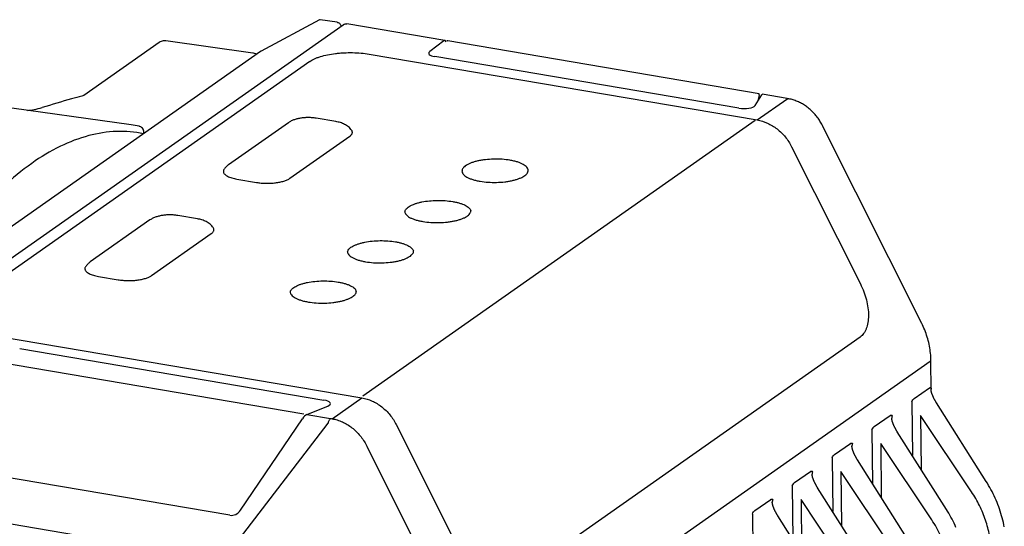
# Model space of a CAD drawing. Header units: millimetres. Extents: x 96 to 322, y 102 to 230.
# Tile 12 of 14: x 171 to 215, y 201 to 224. Entities that reach past the tile are written whole.
import ezdxf

# ---------------------------------------------------------------- set-up
doc = ezdxf.new("R2010")
doc.units = ezdxf.units.MM
doc.header["$LTSCALE"] = 23.1
doc.layers.add('00_COMPONENTS', color=7, linetype='CONTINUOUS')

msp = doc.modelspace()

# ---------------------------------------------------------------- linework, layer by layer
at = {"layer": '00_COMPONENTS', "color": 7}
for p, q in [((184.386, 224.277), (181.731, 222.855)), ((185.177, 224.168), (184.414, 224.282)), ((164.826, 209.557), (185.461, 224.056)), ((185.351, 224.029), (185.367, 223.99)), ((190.069, 223.341), (185.627, 224.095)), ((177.104, 223.243), (173.696, 220.848)), ((181.36, 222.771), (177.414, 223.322)), ((177.415, 223.322), (177.414, 223.322)), ((190.02, 223.326), (189.382, 222.836)), ((204.326, 220.924), (190.203, 223.319)), ((181.708, 222.84), (161.121, 208.375)), ((186.633, 222.722), (204.236, 219.737)), ((203.409, 220.267), (189.61, 222.607)), ((183.945, 222.39), (167.818, 211.058)), ((173.696, 220.848), (173.595, 220.82)), ((204.143, 220.386), (204.45, 220.879)), ((204.325, 220.873), (204.271, 220.592)), ((205.602, 220.707), (204.47, 220.899)), ((205.642, 220.7), (205.602, 220.707)), ((175.839, 219.513), (169.654, 220.378)), ((185.122, 219.664), (184.23, 219.815)), ((182.971, 219.612), (180.261, 217.708)), ((207.2, 219.479), (207.184, 219.51)), ((207.216, 219.446), (207.2, 219.479)), ((211.702, 210.511), (207.216, 219.446)), ((183.04, 217.09), (185.751, 218.994)), ((205.799, 218.522), (208.918, 212.308)), ((180.637, 217.054), (181.529, 216.903)), ((178.843, 215.252), (177.95, 215.403)), ((176.692, 215.2), (173.982, 213.296)), ((176.761, 212.678), (179.472, 214.582)), ((174.357, 212.642), (175.249, 212.491)), ((168.698, 210.121), (186.302, 207.135)), ((208.908, 209.894), (192.781, 198.562)), ((170.782, 209.377), (184.581, 207.037)), ((212.13, 207.456), (212.117, 208.845)), ((211.356, 207.099), (212.052, 207.588)), ((183.815, 206.379), (184.755, 206.764)), ((180.799, 202.039), (183.609, 206.191)), ((187.865, 205.92), (190.984, 199.706)), ((209.549, 205.829), (210.271, 206.336)), ((207.742, 204.559), (208.464, 205.067)), ((180.309, 201.811), (168.559, 203.804)), ((205.935, 203.29), (206.657, 203.797)), ((180.003, 199.778), (163.114, 202.643)), ((204.128, 202.02), (204.85, 202.527))]:
    msp.add_line(p, q, dxfattribs=at)
at = {"layer": '00_COMPONENTS', "color": 4}
for p, q in [((204.236, 219.737), (205.586, 220.686)), ((204.148, 219.716), (186.349, 207.21)), ((169.518, 208.804), (183.671, 206.403)), ((191.449, 194.296), (212.085, 208.796)), ((184.952, 206.186), (186.302, 207.135)), ((211.252, 206.947), (211.276, 204.515)), ((183.815, 206.379), (184.883, 206.198)), ((180.003, 199.778), (184.772, 205.993)), ((211.652, 206.34), (211.676, 203.882)), ((213.962, 202.874), (211.652, 206.34)), ((209.445, 205.678), (209.469, 203.245)), ((209.845, 205.07), (209.869, 202.613)), ((212.155, 201.604), (209.845, 205.07)), ((186.548, 204.903), (191.022, 195.993)), ((207.638, 204.408), (207.662, 201.975)), ((208.038, 203.801), (208.062, 201.343)), ((210.348, 200.335), (208.038, 203.801)), ((205.831, 203.138), (205.855, 200.705)), ((206.232, 202.531), (206.255, 200.073)), ((208.541, 199.065), (206.232, 202.531)), ((204.024, 201.868), (204.048, 199.436))]:
    msp.add_line(p, q, dxfattribs=at)
at = {"layer": '00_COMPONENTS', "color": 7}
for points in [[(177.415, 223.322), (177.389, 223.324), (177.343, 223.325), (177.297, 223.321), (177.25, 223.311), (177.204, 223.296), (177.159, 223.276), (177.116, 223.251), (177.104, 223.243)], [(181.524, 222.711), (181.493, 222.73), (181.439, 222.752), (181.384, 222.767), (181.36, 222.771)], [(181.731, 222.855), (181.724, 222.851), (181.715, 222.845), (181.708, 222.84)], [(207.184, 219.51), (207.166, 219.543), (207.141, 219.59), (207.114, 219.636), (207.086, 219.682), (207.057, 219.727), (207.027, 219.772), (206.997, 219.816), (206.965, 219.859), (206.932, 219.902), (206.898, 219.944), (206.863, 219.985), (206.827, 220.025), (206.791, 220.065), (206.753, 220.104), (206.715, 220.141), (206.676, 220.178), (206.636, 220.214), (206.595, 220.248), (206.554, 220.282), (206.512, 220.315), (206.469, 220.346), (206.425, 220.376), (206.381, 220.405), (206.337, 220.433), (206.292, 220.46), (206.246, 220.486), (206.2, 220.51), (206.154, 220.533), (206.107, 220.555), (206.06, 220.575), (206.012, 220.595), (205.965, 220.613), (205.917, 220.629), (205.869, 220.645), (205.821, 220.659), (205.773, 220.672), (205.725, 220.683), (205.677, 220.693), (205.642, 220.7)], [(212.117, 208.845), (212.116, 208.911), (212.112, 208.992), (212.107, 209.074), (212.1, 209.156), (212.091, 209.238), (212.08, 209.32), (212.067, 209.402), (212.052, 209.484), (212.036, 209.566), (212.017, 209.647), (211.997, 209.729), (211.975, 209.81), (211.951, 209.891), (211.925, 209.972), (211.897, 210.053), (211.868, 210.132), (211.837, 210.212), (211.804, 210.291), (211.77, 210.369), (211.733, 210.447), (211.702, 210.511)], [(212.13, 207.457), (212.129, 207.465), (212.128, 207.473), (212.126, 207.481), (212.125, 207.488), (212.125, 207.495), (212.124, 207.502), (212.124, 207.508), (212.123, 207.514), (212.123, 207.519), (212.123, 207.522)], [(214.632, 203.337), (212.37, 206.909), (212.359, 206.927), (212.348, 206.945), (212.338, 206.963), (212.327, 206.98), (212.317, 206.998), (212.308, 207.015), (212.299, 207.031), (212.29, 207.048), (212.281, 207.064), (212.272, 207.08), (212.264, 207.096), (212.257, 207.111), (212.249, 207.126), (212.242, 207.141), (212.235, 207.156), (212.228, 207.17), (212.222, 207.184), (212.216, 207.198), (212.21, 207.211), (212.204, 207.225), (212.199, 207.238), (212.194, 207.25), (212.189, 207.263), (212.184, 207.276), (212.179, 207.288), (212.175, 207.3), (212.17, 207.312), (212.166, 207.324), (212.162, 207.335), (212.159, 207.347), (212.155, 207.358), (212.152, 207.369), (212.149, 207.38), (212.146, 207.39), (212.143, 207.4), (212.14, 207.41), (212.138, 207.42), (212.136, 207.43), (212.134, 207.439), (212.132, 207.448), (212.13, 207.456)], [(212.825, 202.068), (210.592, 205.594), (210.582, 205.61), (210.572, 205.626), (210.563, 205.642), (210.554, 205.657), (210.545, 205.672), (210.537, 205.687), (210.528, 205.701), (210.52, 205.716), (210.513, 205.73), (210.505, 205.744), (210.498, 205.757), (210.491, 205.771), (210.484, 205.784), (210.477, 205.797), (210.471, 205.81), (210.465, 205.823), (210.459, 205.836), (210.453, 205.848), (210.447, 205.861), (210.442, 205.873), (210.436, 205.885), (210.431, 205.897), (210.426, 205.909), (210.421, 205.92), (210.416, 205.932), (210.412, 205.943), (210.407, 205.954), (210.403, 205.965), (210.399, 205.976), (210.395, 205.987), (210.391, 205.998), (210.387, 206.009), (210.384, 206.019), (210.381, 206.03), (210.377, 206.04), (210.374, 206.05), (210.371, 206.06), (210.368, 206.07), (210.366, 206.08), (210.363, 206.089), (210.361, 206.098), (210.358, 206.108), (210.356, 206.117), (210.355, 206.125), (210.353, 206.134), (210.351, 206.142), (210.35, 206.15), (210.349, 206.158), (210.347, 206.165), (210.346, 206.172), (210.346, 206.179), (210.345, 206.185), (210.345, 206.191), (210.344, 206.197), (210.344, 206.202), (210.344, 206.207), (210.344, 206.208)], [(211.018, 200.798), (208.785, 204.324), (208.775, 204.34), (208.765, 204.356), (208.756, 204.372), (208.747, 204.387), (208.738, 204.402), (208.73, 204.417), (208.721, 204.432), (208.713, 204.446), (208.706, 204.46), (208.698, 204.474), (208.691, 204.488), (208.684, 204.501), (208.677, 204.514), (208.67, 204.528), (208.664, 204.541), (208.658, 204.553), (208.652, 204.566), (208.646, 204.579), (208.64, 204.591), (208.635, 204.603), (208.629, 204.615), (208.624, 204.627), (208.619, 204.639), (208.614, 204.65), (208.609, 204.662), (208.605, 204.673), (208.6, 204.685), (208.596, 204.696), (208.592, 204.707), (208.588, 204.718), (208.584, 204.728), (208.58, 204.739), (208.577, 204.749), (208.574, 204.76), (208.57, 204.77), (208.567, 204.78), (208.564, 204.79), (208.561, 204.8), (208.559, 204.81), (208.556, 204.819), (208.554, 204.829), (208.551, 204.838), (208.549, 204.847), (208.548, 204.856), (208.546, 204.864), (208.544, 204.872), (208.543, 204.88), (208.542, 204.888), (208.54, 204.895), (208.54, 204.902), (208.539, 204.909), (208.538, 204.916), (208.538, 204.922), (208.537, 204.927), (208.537, 204.932), (208.537, 204.937), (208.537, 204.938)], [(209.211, 199.528), (206.978, 203.055), (206.968, 203.071), (206.958, 203.087), (206.949, 203.102), (206.94, 203.117), (206.931, 203.133), (206.923, 203.147), (206.914, 203.162), (206.906, 203.176), (206.899, 203.19), (206.891, 203.204), (206.884, 203.218), (206.877, 203.231), (206.87, 203.245), (206.863, 203.258), (206.857, 203.271), (206.851, 203.284), (206.845, 203.296), (206.839, 203.309), (206.833, 203.321), (206.828, 203.333), (206.822, 203.345), (206.817, 203.357), (206.812, 203.369), (206.807, 203.381), (206.802, 203.392), (206.798, 203.404), (206.793, 203.415), (206.789, 203.426), (206.785, 203.437), (206.781, 203.448), (206.777, 203.459), (206.774, 203.469), (206.77, 203.48), (206.767, 203.49), (206.763, 203.5), (206.76, 203.511), (206.757, 203.521), (206.754, 203.53), (206.752, 203.54), (206.749, 203.55), (206.747, 203.559), (206.744, 203.568), (206.742, 203.577), (206.741, 203.586), (206.739, 203.594), (206.737, 203.603), (206.736, 203.611), (206.735, 203.618), (206.733, 203.626), (206.733, 203.633), (206.732, 203.639), (206.731, 203.646), (206.731, 203.652), (206.73, 203.658), (206.73, 203.663), (206.73, 203.668), (206.73, 203.669)], [(215.448, 201.28), (215.427, 201.382), (215.405, 201.485), (215.381, 201.588), (215.355, 201.69), (215.327, 201.792), (215.297, 201.894), (215.265, 201.995), (215.231, 202.096), (215.195, 202.196), (215.158, 202.296), (215.118, 202.396), (215.077, 202.495), (215.033, 202.593), (214.988, 202.691), (214.941, 202.788), (214.893, 202.884), (214.842, 202.979), (214.79, 203.073), (214.736, 203.167), (214.681, 203.259), (214.632, 203.337)], [(207.404, 198.259), (205.171, 201.785), (205.161, 201.801), (205.152, 201.817), (205.142, 201.832), (205.133, 201.848), (205.124, 201.863), (205.116, 201.878), (205.107, 201.892), (205.099, 201.907), (205.092, 201.921), (205.084, 201.935), (205.077, 201.948), (205.07, 201.962), (205.063, 201.975), (205.057, 201.988), (205.05, 202.001), (205.044, 202.014), (205.038, 202.027), (205.032, 202.039), (205.026, 202.051), (205.021, 202.064), (205.015, 202.076), (205.01, 202.088), (205.005, 202.099), (205, 202.111), (204.995, 202.123), (204.991, 202.134), (204.986, 202.145), (204.982, 202.156), (204.978, 202.167), (204.974, 202.178), (204.97, 202.189), (204.967, 202.2), (204.963, 202.21), (204.96, 202.22), (204.956, 202.231), (204.953, 202.241), (204.95, 202.251), (204.947, 202.261), (204.945, 202.27), (204.942, 202.28), (204.94, 202.289), (204.937, 202.298), (204.935, 202.307), (204.934, 202.316), (204.932, 202.325), (204.93, 202.333), (204.929, 202.341), (204.928, 202.349), (204.926, 202.356), (204.926, 202.363), (204.925, 202.37), (204.924, 202.376), (204.924, 202.382), (204.923, 202.388), (204.923, 202.393), (204.923, 202.398), (204.923, 202.399)], [(213.255, 201.26), (213.213, 201.354), (213.169, 201.448), (213.123, 201.54), (213.076, 201.633), (213.027, 201.724), (212.977, 201.815), (212.925, 201.904), (212.872, 201.993), (212.825, 202.068)]]:
    msp.add_lwpolyline(points, dxfattribs=at)
at = {"layer": '00_COMPONENTS', "color": 4}
for centre, radius, start, end in [((185.541, 223.942), 0.139, 123.1444, 125.0925), ((177.392, 223.159), 0.164, 82.0563, 84.7787), ((176.157, 219.207), 0.246, 73.5454, 77.9273), ((183.221, 219.257), 0.434, 124.0138, 125.0951), ((176.942, 214.845), 0.434, 124.0138, 125.0951), ((212.077, 208.844), 0.04, 345.0992, 352.3712), ((212.079, 208.844), 0.0381, 352.4069, 0.6331), ((186.103, 213.387), 7.292, 260.3752, 260.9194), ((192.113, 207.697), 6.227, 205.959, 206.6572)]:
    msp.add_arc(centre, radius, start, end, dxfattribs=at)
at = {"layer": '00_COMPONENTS', "color": 7}
for centre, radius, start, end in [((175.101, 214.24), 5.324, 77.9969, 82.031), ((185.57, 219.279), 0.336, 314.3456, 315.8729), ((188.441, 215.548), 0.191, 170.073, 173.5026), ((188.45, 215.546), 0.201, 164.0477, 170.0297), ((191.054, 215.572), 0.196, 8.9203, 15.0145), ((179.291, 214.867), 0.336, 314.3456, 315.8729), ((185.843, 213.723), 0.191, 170.073, 173.5026), ((185.852, 213.721), 0.201, 164.0477, 170.0297), ((188.456, 213.747), 0.196, 8.9203, 15.0145), ((183.245, 211.898), 0.191, 170.073, 173.5026), ((183.255, 211.896), 0.201, 164.0477, 170.0297), ((185.859, 211.922), 0.196, 8.9203, 15.0145)]:
    msp.add_arc(centre, radius, start, end, dxfattribs=at)
for centre, major_axis, ratio, start_param, end_param in [((190.032, 223.043), (0.034, 0.298), 0.408493, 5.697105, 6.66034), ((190.166, 223.021), (0.034, 0.298), 0.408494, -0.021844, 0.377156), ((189.836, 222.766), (0.5, 0.005), 0.351376, 2.705519, 4.240648), ((204.224, 220.637), (0.102, 0.287), 0.097588, 5.716475, 6.699269), ((204.368, 220.612), (0.102, 0.287), 0.097587, 0.017083, 0.416083), ((203.635, 220.426), (0.519, -0.003), 0.341528, -2.018798, -0.207924), ((184.355, 206.878), (0.519, -0.003), 0.341528, 5.595107, 7.40598), ((183.733, 206.112), (0.184, 0.267), 0.453895, 0.607261, 1.590055), ((180.431, 202.288), (0.279, 0.415), 0.889196, -2.759538, -1.573714)]:
    msp.add_ellipse(centre, major_axis=major_axis, ratio=ratio, start_param=start_param, end_param=end_param, dxfattribs=at)
for points, knots in [([(184.414, 224.282), (184.409, 224.283), (184.4, 224.282), (184.39, 224.279), (184.386, 224.277)], [0, 0, 0, 0, 0.487017, 1, 1, 1, 1]), ([(185.177, 224.168), (185.196, 224.165), (185.234, 224.154), (185.284, 224.123), (185.324, 224.08), (185.343, 224.047), (185.351, 224.029)], [0, 0, 0, 0, 0.251769, 0.50291, 0.75258, 1, 1, 1, 1]), ([(185.461, 224.056), (185.485, 224.073), (185.539, 224.098), (185.599, 224.1), (185.627, 224.095)], [0, 0, 0, 0, 0.498349, 1, 1, 1, 1]), ([(183.945, 222.39), (183.976, 222.412), (184.045, 222.455), (184.159, 222.511), (184.287, 222.564), (184.483, 222.631), (184.757, 222.699), (185.049, 222.746), (185.297, 222.772), (185.555, 222.789), (185.88, 222.794), (186.262, 222.774), (186.512, 222.743), (186.633, 222.722)], [0, 0, 0, 0, 0.041556, 0.087625, 0.138081, 0.192676, 0.312833, 0.444672, 0.513689, 0.584009, 0.726168, 0.866391, 1, 1, 1, 1]), ([(173.595, 220.82), (173.443, 220.778), (172.842, 220.609), (172.243, 220.434), (171.796, 220.299)], [0, 0, 0, 0, 0.252561, 1, 1, 1, 1]), ([(171.131, 220.171), (171.233, 220.174), (171.459, 220.206), (171.678, 220.263), (171.796, 220.299)], [0, 0, 0, 0, 0.45258, 1, 1, 1, 1]), ([(184.23, 219.815), (184.175, 219.825), (184.064, 219.839), (183.895, 219.846), (183.726, 219.842), (183.559, 219.825), (183.399, 219.795), (183.246, 219.752), (183.102, 219.694), (183.013, 219.642), (182.971, 219.612)], [0, 0, 0, 0, 0.127296, 0.257625, 0.38867, 0.517827, 0.643156, 0.764153, 0.882218, 1, 1, 1, 1]), ([(185.842, 219.265), (185.821, 219.295), (185.777, 219.351), (185.674, 219.449), (185.527, 219.544), (185.33, 219.621), (185.192, 219.652), (185.122, 219.664)], [0, 0, 0, 0, 0.127938, 0.254009, 0.500345, 0.745764, 1, 1, 1, 1]), ([(204.236, 219.737), (204.397, 219.71), (204.718, 219.609), (205.154, 219.342), (205.528, 218.975), (205.72, 218.679), (205.799, 218.522)], [0, 0, 0, 0, 0.238507, 0.487222, 0.74271, 1, 1, 1, 1]), ([(185.751, 218.994), (185.756, 218.998), (185.775, 219.012), (185.793, 219.027), (185.805, 219.039)], [0, 0, 0, 0, 0.263856, 1, 1, 1, 1]), ([(185.811, 219.045), (185.827, 219.061), (185.848, 219.087), (185.865, 219.126), (185.872, 219.154), (185.873, 219.183), (185.867, 219.222), (185.853, 219.249), (185.842, 219.265)], [0, 0, 0, 0, 0.278848, 0.40308, 0.520717, 0.635421, 0.751194, 1, 1, 1, 1]), ([(180.261, 217.708), (180.22, 217.679), (180.141, 217.613), (180.077, 217.534), (180.049, 217.491)], [0, 0, 0, 0, 0.494582, 1, 1, 1, 1]), ([(193.024, 217.909), (192.905, 217.93), (192.658, 217.957), (192.284, 217.965), (191.972, 217.944), (191.731, 217.91), (191.562, 217.878), (191.406, 217.838), (191.266, 217.792), (191.143, 217.74), (191.039, 217.683), (190.955, 217.622), (190.894, 217.558), (190.861, 217.499), (190.848, 217.453), (190.846, 217.43), (190.846, 217.419)], [0, 0, 0, 0, 0.152951, 0.31361, 0.472881, 0.54919, 0.621849, 0.689898, 0.752505, 0.809004, 0.858956, 0.902248, 0.939252, 0.971087, 0.985744, 1, 1, 1, 1]), ([(193.846, 217.448), (193.846, 217.46), (193.844, 217.484), (193.828, 217.534), (193.788, 217.596), (193.716, 217.664), (193.619, 217.726), (193.499, 217.783), (193.357, 217.834), (193.197, 217.877), (193.083, 217.899), (193.024, 217.909)], [0, 0, 0, 0, 0.036393, 0.073968, 0.156459, 0.253748, 0.368658, 0.501858, 0.652653, 0.819438, 1, 1, 1, 1]), ([(180.049, 217.491), (180.038, 217.474), (180.025, 217.447), (180.019, 217.408), (180.021, 217.379), (180.028, 217.351), (180.046, 217.312), (180.068, 217.287), (180.084, 217.271)], [0, 0, 0, 0, 0.248628, 0.364318, 0.478969, 0.596596, 0.720875, 1, 1, 1, 1]), ([(180.084, 217.271), (180.102, 217.253), (180.144, 217.22), (180.191, 217.193), (180.216, 217.18)], [0, 0, 0, 0, 0.462023, 1, 1, 1, 1]), ([(180.216, 217.18), (180.245, 217.166), (180.306, 217.139), (180.445, 217.092), (180.558, 217.068), (180.637, 217.054)], [0, 0, 0, 0, 0.215701, 0.455948, 1, 1, 1, 1]), ([(181.529, 216.903), (181.597, 216.891), (181.737, 216.874), (181.952, 216.862), (182.171, 216.866), (182.384, 216.884), (182.584, 216.916), (182.763, 216.961), (182.895, 217.009), (182.984, 217.054), (183.023, 217.077), (183.04, 217.09)], [0, 0, 0, 0, 0.133621, 0.273853, 0.416023, 0.555347, 0.687196, 0.807362, 0.912367, 0.958443, 1, 1, 1, 1]), ([(190.846, 217.419), (190.847, 217.407), (190.849, 217.382), (190.865, 217.332), (190.904, 217.27), (190.977, 217.203), (191.074, 217.14), (191.194, 217.083), (191.336, 217.033), (191.496, 216.99), (191.61, 216.967), (191.669, 216.957)], [0, 0, 0, 0, 0.036393, 0.073968, 0.156459, 0.253748, 0.368658, 0.501858, 0.652653, 0.819438, 1, 1, 1, 1]), ([(191.669, 216.957), (191.788, 216.937), (192.035, 216.909), (192.408, 216.901), (192.721, 216.922), (192.962, 216.956), (193.131, 216.989), (193.286, 217.028), (193.427, 217.075), (193.55, 217.126), (193.654, 217.183), (193.738, 217.244), (193.799, 217.308), (193.832, 217.367), (193.845, 217.413), (193.846, 217.436), (193.846, 217.448)], [0, 0, 0, 0, 0.152951, 0.31361, 0.472881, 0.54919, 0.621849, 0.689898, 0.752505, 0.809004, 0.858956, 0.902248, 0.939252, 0.971087, 0.985744, 1, 1, 1, 1]), ([(188.257, 215.601), (188.263, 215.624), (188.285, 215.669), (188.338, 215.731), (188.41, 215.79), (188.502, 215.846), (188.612, 215.897), (188.738, 215.944), (188.878, 215.985), (189.088, 216.032), (189.372, 216.073), (189.725, 216.093), (190.08, 216.083), (190.314, 216.056), (190.427, 216.037)], [0, 0, 0, 0, 0.030103, 0.0646, 0.104687, 0.150865, 0.203167, 0.261315, 0.324812, 0.392995, 0.540164, 0.695672, 0.851602, 1, 1, 1, 1]), ([(190.427, 216.037), (190.482, 216.028), (190.586, 216.007), (190.736, 215.969), (190.869, 215.923), (190.986, 215.873), (191.083, 215.817), (191.159, 215.757), (191.214, 215.693), (191.237, 215.646), (191.243, 215.623)], [0, 0, 0, 0, 0.174596, 0.337179, 0.485896, 0.619321, 0.736648, 0.837942, 0.924598, 1, 1, 1, 1]), ([(177.95, 215.403), (177.896, 215.412), (177.785, 215.426), (177.616, 215.434), (177.446, 215.43), (177.28, 215.413), (177.119, 215.383), (176.967, 215.34), (176.823, 215.281), (176.734, 215.23), (176.692, 215.2)], [0, 0, 0, 0, 0.127296, 0.257625, 0.38867, 0.517827, 0.643156, 0.764153, 0.882218, 1, 1, 1, 1]), ([(188.249, 215.594), (188.249, 215.581), (188.252, 215.557), (188.267, 215.507), (188.307, 215.445), (188.379, 215.377), (188.476, 215.315), (188.597, 215.258), (188.738, 215.208), (188.898, 215.164), (189.012, 215.142), (189.071, 215.132)], [0, 0, 0, 0, 0.036393, 0.073968, 0.156459, 0.253748, 0.368658, 0.501858, 0.652653, 0.819438, 1, 1, 1, 1]), ([(189.071, 215.132), (189.19, 215.112), (189.437, 215.084), (189.811, 215.076), (190.124, 215.097), (190.365, 215.131), (190.533, 215.163), (190.689, 215.203), (190.829, 215.249), (190.953, 215.301), (191.057, 215.358), (191.14, 215.419), (191.202, 215.483), (191.235, 215.542), (191.247, 215.588), (191.249, 215.611), (191.249, 215.622)], [0, 0, 0, 0, 0.152951, 0.31361, 0.472881, 0.54919, 0.621849, 0.689898, 0.752505, 0.809004, 0.858956, 0.902248, 0.939252, 0.971087, 0.985744, 1, 1, 1, 1]), ([(179.562, 214.853), (179.542, 214.883), (179.497, 214.939), (179.395, 215.037), (179.247, 215.132), (179.051, 215.208), (178.913, 215.24), (178.843, 215.252)], [0, 0, 0, 0, 0.127938, 0.254009, 0.500345, 0.745764, 1, 1, 1, 1]), ([(179.532, 214.633), (179.548, 214.649), (179.568, 214.675), (179.586, 214.714), (179.593, 214.742), (179.594, 214.771), (179.587, 214.809), (179.574, 214.837), (179.562, 214.853)], [0, 0, 0, 0, 0.278848, 0.40308, 0.520717, 0.635421, 0.751194, 1, 1, 1, 1]), ([(179.472, 214.582), (179.477, 214.586), (179.495, 214.599), (179.513, 214.614), (179.526, 214.626)], [0, 0, 0, 0, 0.263856, 1, 1, 1, 1]), ([(185.659, 213.776), (185.666, 213.798), (185.688, 213.844), (185.74, 213.906), (185.813, 213.965), (185.905, 214.021), (186.014, 214.072), (186.14, 214.118), (186.281, 214.159), (186.491, 214.207), (186.774, 214.248), (187.128, 214.268), (187.483, 214.258), (187.717, 214.231), (187.829, 214.212)], [0, 0, 0, 0, 0.030103, 0.0646, 0.104687, 0.150865, 0.203167, 0.261315, 0.324812, 0.392995, 0.540164, 0.695672, 0.851602, 1, 1, 1, 1]), ([(187.829, 214.212), (187.884, 214.203), (187.989, 214.182), (188.138, 214.143), (188.272, 214.098), (188.388, 214.047), (188.485, 213.992), (188.562, 213.932), (188.617, 213.868), (188.639, 213.821), (188.645, 213.798)], [0, 0, 0, 0, 0.174596, 0.337179, 0.485896, 0.619321, 0.736648, 0.837942, 0.924598, 1, 1, 1, 1]), ([(185.651, 213.768), (185.652, 213.756), (185.654, 213.732), (185.67, 213.682), (185.709, 213.619), (185.782, 213.552), (185.879, 213.49), (185.999, 213.433), (186.141, 213.382), (186.301, 213.339), (186.414, 213.317), (186.474, 213.307)], [0, 0, 0, 0, 0.036393, 0.073968, 0.156459, 0.253748, 0.368658, 0.501858, 0.652653, 0.819438, 1, 1, 1, 1]), ([(186.474, 213.307), (186.593, 213.286), (186.839, 213.259), (187.213, 213.251), (187.526, 213.272), (187.767, 213.306), (187.936, 213.338), (188.091, 213.378), (188.232, 213.424), (188.355, 213.476), (188.459, 213.533), (188.543, 213.594), (188.604, 213.658), (188.637, 213.716), (188.649, 213.763), (188.651, 213.786), (188.651, 213.797)], [0, 0, 0, 0, 0.152951, 0.31361, 0.472881, 0.54919, 0.621849, 0.689898, 0.752505, 0.809004, 0.858956, 0.902248, 0.939252, 0.971087, 0.985744, 1, 1, 1, 1]), ([(173.769, 213.079), (173.758, 213.062), (173.745, 213.034), (173.74, 212.996), (173.741, 212.967), (173.749, 212.939), (173.767, 212.9), (173.788, 212.874), (173.805, 212.858)], [0, 0, 0, 0, 0.248628, 0.364318, 0.478969, 0.596596, 0.720875, 1, 1, 1, 1]), ([(173.982, 213.296), (173.941, 213.267), (173.862, 213.201), (173.798, 213.122), (173.769, 213.079)], [0, 0, 0, 0, 0.494582, 1, 1, 1, 1]), ([(173.805, 212.858), (173.822, 212.841), (173.865, 212.808), (173.911, 212.781), (173.937, 212.768)], [0, 0, 0, 0, 0.462023, 1, 1, 1, 1]), ([(173.937, 212.768), (173.965, 212.754), (174.027, 212.727), (174.166, 212.68), (174.279, 212.655), (174.357, 212.642)], [0, 0, 0, 0, 0.215701, 0.455948, 1, 1, 1, 1]), ([(175.249, 212.491), (175.317, 212.479), (175.458, 212.461), (175.673, 212.45), (175.891, 212.454), (176.104, 212.472), (176.304, 212.504), (176.484, 212.549), (176.616, 212.597), (176.705, 212.641), (176.744, 212.665), (176.761, 212.678)], [0, 0, 0, 0, 0.133621, 0.273853, 0.416023, 0.555347, 0.687196, 0.807362, 0.912367, 0.958443, 1, 1, 1, 1]), ([(183.062, 211.951), (183.068, 211.973), (183.09, 212.019), (183.143, 212.081), (183.215, 212.14), (183.307, 212.195), (183.417, 212.247), (183.543, 212.293), (183.683, 212.334), (183.893, 212.382), (184.177, 212.423), (184.53, 212.443), (184.885, 212.433), (185.119, 212.406), (185.232, 212.387)], [0, 0, 0, 0, 0.030103, 0.0646, 0.104687, 0.150865, 0.203167, 0.261315, 0.324812, 0.392995, 0.540164, 0.695672, 0.851602, 1, 1, 1, 1]), ([(185.232, 212.387), (185.286, 212.378), (185.391, 212.357), (185.541, 212.318), (185.674, 212.273), (185.79, 212.222), (185.887, 212.167), (185.964, 212.107), (186.019, 212.043), (186.041, 211.996), (186.048, 211.973)], [0, 0, 0, 0, 0.174596, 0.337179, 0.485896, 0.619321, 0.736648, 0.837942, 0.924598, 1, 1, 1, 1]), ([(208.918, 212.308), (208.977, 212.192), (209.081, 211.953), (209.197, 211.586), (209.269, 211.222), (209.293, 210.875), (209.27, 210.557), (209.209, 210.319), (209.136, 210.156), (209.071, 210.053), (208.996, 209.964), (208.938, 209.916), (208.908, 209.894)], [0, 0, 0, 0, 0.151937, 0.302183, 0.446761, 0.582136, 0.705575, 0.815599, 0.865701, 0.912798, 0.957348, 1, 1, 1, 1]), ([(183.054, 211.943), (183.054, 211.931), (183.057, 211.906), (183.072, 211.856), (183.112, 211.794), (183.184, 211.727), (183.281, 211.665), (183.402, 211.608), (183.543, 211.557), (183.703, 211.514), (183.817, 211.491), (183.876, 211.481)], [0, 0, 0, 0, 0.036393, 0.073968, 0.156459, 0.253748, 0.368658, 0.501858, 0.652653, 0.819438, 1, 1, 1, 1]), ([(183.876, 211.481), (183.995, 211.461), (184.242, 211.433), (184.616, 211.426), (184.928, 211.447), (185.17, 211.48), (185.338, 211.513), (185.494, 211.553), (185.634, 211.599), (185.758, 211.651), (185.862, 211.707), (185.945, 211.768), (186.007, 211.833), (186.04, 211.891), (186.052, 211.938), (186.054, 211.961), (186.054, 211.972)], [0, 0, 0, 0, 0.152951, 0.31361, 0.472881, 0.54919, 0.621849, 0.689898, 0.752505, 0.809004, 0.858956, 0.902248, 0.939252, 0.971087, 0.985744, 1, 1, 1, 1]), ([(212.052, 207.588), (212.056, 207.59), (212.063, 207.595), (212.074, 207.6), (212.085, 207.602), (212.093, 207.601), (212.096, 207.6)], [0, 0, 0, 0, 0.280916, 0.537903, 0.774066, 1, 1, 1, 1]), ([(212.096, 207.6), (212.103, 207.597), (212.115, 207.592), (212.123, 207.582), (212.126, 207.576)], [0, 0, 0, 0, 0.556418, 1, 1, 1, 1]), ([(186.302, 207.135), (186.462, 207.108), (186.784, 207.007), (187.219, 206.74), (187.593, 206.373), (187.786, 206.077), (187.865, 205.92)], [0, 0, 0, 0, 0.238507, 0.487222, 0.74271, 1, 1, 1, 1]), ([(211.252, 206.947), (211.265, 206.98), (211.287, 207.025), (211.325, 207.074), (211.345, 207.092), (211.356, 207.099)], [0, 0, 0, 0, 0.565669, 0.799054, 1, 1, 1, 1]), ([(210.271, 206.336), (210.28, 206.343), (210.297, 206.353), (210.322, 206.358), (210.34, 206.355), (210.358, 206.348), (210.369, 206.339), (210.375, 206.331)], [0, 0, 0, 0, 0.274714, 0.514484, 0.628818, 0.744881, 1, 1, 1, 1]), ([(209.445, 205.678), (209.458, 205.71), (209.48, 205.755), (209.518, 205.804), (209.538, 205.822), (209.549, 205.829)], [0, 0, 0, 0, 0.565668, 0.799054, 1, 1, 1, 1]), ([(208.464, 205.067), (208.473, 205.073), (208.49, 205.083), (208.515, 205.088), (208.533, 205.085), (208.551, 205.079), (208.562, 205.069), (208.568, 205.061)], [0, 0, 0, 0, 0.274714, 0.514484, 0.628818, 0.744882, 1, 1, 1, 1]), ([(207.638, 204.408), (207.651, 204.441), (207.673, 204.486), (207.711, 204.534), (207.731, 204.552), (207.742, 204.559)], [0, 0, 0, 0, 0.565668, 0.799054, 1, 1, 1, 1]), ([(206.657, 203.797), (206.666, 203.803), (206.683, 203.813), (206.708, 203.818), (206.726, 203.816), (206.744, 203.809), (206.755, 203.799), (206.761, 203.792)], [0, 0, 0, 0, 0.274714, 0.514484, 0.628818, 0.744881, 1, 1, 1, 1]), ([(205.831, 203.138), (205.844, 203.171), (205.866, 203.216), (205.904, 203.264), (205.924, 203.282), (205.935, 203.29)], [0, 0, 0, 0, 0.565668, 0.799054, 1, 1, 1, 1]), ([(204.85, 202.527), (204.859, 202.533), (204.876, 202.543), (204.901, 202.548), (204.919, 202.546), (204.937, 202.539), (204.948, 202.529), (204.955, 202.522)], [0, 0, 0, 0, 0.274714, 0.514485, 0.628818, 0.744882, 1, 1, 1, 1]), ([(204.024, 201.868), (204.037, 201.901), (204.059, 201.946), (204.097, 201.995), (204.117, 202.013), (204.128, 202.02)], [0, 0, 0, 0, 0.565667, 0.799053, 1, 1, 1, 1])]:
    msp.add_open_spline(points, degree=3, knots=knots, dxfattribs=at)
at = {"layer": '00_COMPONENTS', "color": 4}
for points, knots in [([(205.586, 220.686), (205.595, 220.691), (205.613, 220.7), (205.633, 220.702), (205.642, 220.7)], [0, 0, 0, 0, 0.533427, 1, 1, 1, 1]), ([(176.415, 219.121), (176.42, 219.156), (176.419, 219.227), (176.383, 219.325), (176.317, 219.402), (176.257, 219.434), (176.226, 219.443)], [0, 0, 0, 0, 0.260921, 0.515256, 0.760791, 1, 1, 1, 1]), ([(176.4, 219.111), (176, 219.196), (175.158, 219.266), (173.87, 219.061), (172.568, 218.559), (171.264, 217.77), (169.968, 216.705), (168.693, 215.376), (167.449, 213.797), (166.679, 212.633), (166.3, 212.015)], [0, 0, 0, 0, 0.093855, 0.191454, 0.296589, 0.412081, 0.539661, 0.680155, 0.833753, 1, 1, 1, 1]), ([(212.085, 208.796), (212.089, 208.799), (212.102, 208.809), (212.113, 208.823), (212.116, 208.834)], [0, 0, 0, 0, 0.295517, 1, 1, 1, 1]), ([(212.126, 207.576), (212.125, 207.572), (212.123, 207.554), (212.123, 207.535), (212.123, 207.522)], [0, 0, 0, 0, 0.241794, 1, 1, 1, 1]), ([(184.883, 206.198), (184.871, 206.189), (184.847, 206.164), (184.817, 206.118), (184.791, 206.059), (184.778, 206.016), (184.772, 205.993)], [0, 0, 0, 0, 0.192755, 0.428613, 0.701446, 1, 1, 1, 1]), ([(184.952, 206.186), (185.032, 206.173), (185.191, 206.136), (185.424, 206.047), (185.647, 205.929), (185.931, 205.733), (186.245, 205.426), (186.437, 205.129), (186.514, 204.971)], [0, 0, 0, 0, 0.118459, 0.239237, 0.36247, 0.487935, 0.743067, 1, 1, 1, 1]), ([(210.375, 206.331), (210.369, 206.326), (210.36, 206.315), (210.353, 206.297), (210.348, 206.275), (210.344, 206.245), (210.344, 206.221), (210.344, 206.208)], [0, 0, 0, 0, 0.195007, 0.310395, 0.435808, 0.708471, 1, 1, 1, 1]), ([(208.568, 205.061), (208.562, 205.056), (208.553, 205.045), (208.546, 205.027), (208.541, 205.006), (208.537, 204.976), (208.537, 204.951), (208.537, 204.938)], [0, 0, 0, 0, 0.195007, 0.310395, 0.435808, 0.708471, 1, 1, 1, 1]), ([(206.761, 203.792), (206.755, 203.787), (206.746, 203.775), (206.739, 203.758), (206.734, 203.736), (206.73, 203.706), (206.73, 203.681), (206.73, 203.669)], [0, 0, 0, 0, 0.195007, 0.310395, 0.435808, 0.708471, 1, 1, 1, 1]), ([(214.854, 200.213), (214.844, 200.443), (214.79, 200.908), (214.61, 201.592), (214.336, 202.256), (214.096, 202.673), (213.962, 202.874)], [0, 0, 0, 0, 0.243671, 0.492358, 0.744942, 1, 1, 1, 1]), ([(204.955, 202.522), (204.948, 202.517), (204.939, 202.505), (204.932, 202.488), (204.927, 202.466), (204.923, 202.436), (204.923, 202.412), (204.923, 202.399)], [0, 0, 0, 0, 0.195007, 0.310395, 0.435808, 0.708471, 1, 1, 1, 1]), ([(212.848, 200.125), (212.772, 200.386), (212.577, 200.898), (212.307, 201.376), (212.155, 201.604)], [0, 0, 0, 0, 0.496986, 1, 1, 1, 1])]:
    msp.add_open_spline(points, degree=3, knots=knots, dxfattribs=at)

doc.saveas('drawing.dxf')
